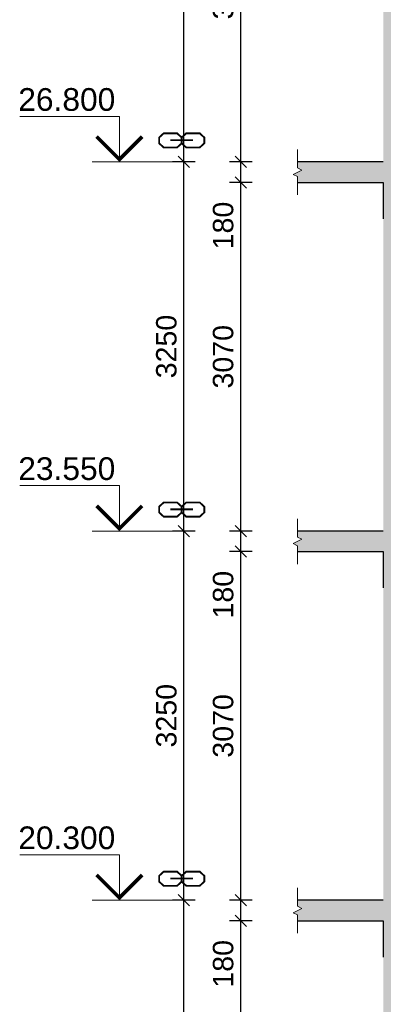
# Model space of a CAD drawing. Header units: millimetres. Extents: x -159972 to 139239, y -7993 to 64916.
# Tile 21 of 54: x 21545 to 24747, y 19384 to 28053. Entities that reach past the tile are written whole.
import ezdxf
from ezdxf.enums import TextEntityAlignment as Align

# ---------------------------------------------------------------- set-up
doc = ezdxf.new("R2010")
doc.units = ezdxf.units.MM
doc.layers.get('Defpoints').update_dxf_attribs({"color": 6})
for name, color, linetype, lineweight in [('S - DIM', 7, 'Continuous', 9), ('S - LINE', 7, 'Continuous', 20), ('S - TEXT', 7, 'Continuous', 9), ('Section-Stair_Section_A$0$A-200-M_WALL_PAT', 7, 'Continuous', 30), ('Section-Stair_Section_A$0$A-230-H-FLOOR', 7, 'Continuous', 30), ('Section-Stair_Section_A$0$A-230-M_FLOOR', 7, 'Continuous', 30), ('Section-Stair_Section_A$0$S-280-M_STRUCT_FRAME', 7, 'Continuous', 30), ('Section-Stair_Section_A$0$S-280-M_STRUCT_FRAME 0', 7, 'Continuous', 30), ('Section-Stair_Section_A$0$Z-060-M_DETAIL', 7, 'Continuous', 5), ('Section-Stair_Section_A$0$Z-060-M_LINE_MEDIUM', 7, 'Continuous', 15)]:
    doc.layers.add(name, color=color, linetype=linetype, lineweight=lineweight)
doc.styles.get("Standard").update_dxf_attribs({"font": 'arial.ttf'})
doc.dimstyles.new('SPDS 100', dxfattribs={"dimscale": 100, "dimtxt": 1.8, "dimasz": 1, "dimexe": 1, "dimexo": 0.625, "dimtad": 1, "dimdec": 0, "dimrnd": 0.001, "dimtxsty": 'Standard', "dimblk": 'OBLIQUE', "dimcen": 2.5, "dimdle": 1, "dimadec": 0, "dimazin": 2, "dimtfac": 0.75, "dimtdec": 0, "dimtmove": 1, "dimatfit": 3, "dimldrblk": 'OBLIQUE', "dimfxl": 1, "dimfxlon": 1, "dimtolj": 1, "dimarcsym": 0})

# ---------------------------------------------------------------- blocks, each defined once
blk = doc.blocks.new('Section-Stair_Section_A$0$M_Break Line - M_Break Line-3097755-Stair_Section_A')
at = {"layer": 'Section-Stair_Section_A$0$Z-060-M_LINE_MEDIUM'}
for p, q in [((-8755.2, 59246.9), (-8755.2, 59409.4)), ((-8792.7, 59190.7), (-8717.7, 59228.2)), ((-8717.7, 59228.2), (-8755.2, 59246.9)), ((-8755.2, 59171.9), (-8792.7, 59190.7)), ((-8755.2, 59009.4), (-8755.2, 59171.9))]:
    blk.add_line(p, q, dxfattribs=at)
blk = doc.blocks.new('Section-Stair_Section_A')
at = {"layer": 'Section-Stair_Section_A$0$A-200-M_WALL_PAT', "true_color": 0xa4a4a4}
h = blk.add_hatch(color=253, dxfattribs=at)
h.paths.add_polyline_path([(-8000, -3400), (-7600, -3400), (-7600, 150), (-8000, 150), (-8000, -3339.2)])
h.paths.add_polyline_path([(-7600, 650), (-7600, 3550), (-8000, 3550), (-8000, 650)])
h.paths.add_polyline_path([(-8000, 4050), (-7600, 4050), (-7600, 6800), (-8000, 6800)])
h.paths.add_polyline_path([(-7600, 7300), (-7600, 10050), (-8000, 10050), (-8000, 7300)])
h.paths.add_polyline_path([(-7600, 10550), (-7600, 13300), (-8000, 13300), (-8000, 10550)])
h.paths.add_polyline_path([(-7600, 13800), (-7600, 16550), (-8000, 16550), (-8000, 13800)])
h.paths.add_polyline_path([(-7600, 17050), (-7600, 19800), (-8000, 19800), (-8000, 17050)])
h.paths.add_polyline_path([(-8000, 20300), (-7600, 20300), (-7600, 23050), (-8000, 23050)])
h.paths.add_polyline_path([(-7600, 23550), (-7600, 26300), (-8000, 26300), (-8000, 23550)])
h.paths.add_polyline_path([(-7600, 26800), (-7600, 29550), (-8000, 29550), (-8000, 26800)])
h.paths.add_polyline_path([(-7600, 30050), (-7600, 32800), (-8000, 32800), (-8000, 30050)])
h.paths.add_polyline_path([(-7600, 33300), (-7600, 36050), (-8000, 36050), (-8000, 33300)])
h.paths.add_polyline_path([(-7600, 36550), (-7600, 39300), (-8000, 39300), (-8000, 36550)])
h.paths.add_polyline_path([(-8000, 39800), (-7600, 39800), (-7600, 42550), (-8000, 42550)])
h.paths.add_polyline_path([(-8000, 43050), (-7600, 43050), (-7600, 45800), (-8000, 45800), (-8000, 43468.1)])
h.paths.add_polyline_path([(-7600, 46300), (-7600, 49050), (-8000, 49050), (-8000, 46300)])
h.paths.add_polyline_path([(-7600, 49550), (-7600, 52300), (-8000, 52300), (-8000, 49550)])
h.paths.add_polyline_path([(-8000, 52800), (-7600, 52800), (-7600, 55550), (-8000, 55550)])
h.paths.add_polyline_path([(-7600, 56050), (-7600, 58800), (-8000, 58800), (-8000, 56050)])
at = {"layer": 'Section-Stair_Section_A$0$A-230-H-FLOOR', "true_color": 0xa4a4a4}
h = blk.add_hatch(color=253, dxfattribs=at)
h.paths.add_polyline_path([(-5964.3, 26620), (-4155, 26620), (-4155, 26800), (-8755.2, 26800), (-8755.2, 26746.9), (-8717.7, 26728.2), (-8792.7, 26690.7), (-8755.2, 26671.9), (-8755.2, 26620), (-8610.1, 26620)])
h.paths.add_polyline_path([(200, 26620), (200, 26800), (-200, 26800), (-200, 26620)])
h = blk.add_hatch(color=253, dxfattribs=at)
h.paths.add_polyline_path([(-8755.2, 23370), (-4155, 23370), (-4155, 23550), (-8755.2, 23550), (-8755.2, 23496.9), (-8717.7, 23478.2), (-8792.7, 23440.7), (-8755.2, 23421.9)])
h.paths.add_polyline_path([(-200, 23370), (200, 23370), (200, 23550), (-200, 23550)])
h = blk.add_hatch(color=253, dxfattribs=at)
h.paths.add_polyline_path([(-8755.2, 20120), (-4155, 20120), (-4155, 20300), (-8755.2, 20300), (-8755.2, 20246.9), (-8717.7, 20228.2), (-8792.7, 20190.7), (-8755.2, 20171.9)])
h.paths.add_polyline_path([(-200, 20120), (200, 20120), (200, 20300), (-200, 20300)])
at = {"layer": 'Section-Stair_Section_A$0$S-280-M_STRUCT_FRAME 0', "true_color": 0xa4a4a4}
for points in [[(-8000, 26300), (-7600, 26300), (-7600, 26620), (-8000, 26620)], [(-8000, 23050), (-7600, 23050), (-7600, 23370), (-8000, 23370), (-8000, 23287.3)], [(-7600, 19800), (-7600, 20120), (-8000, 20120), (-8000, 19800)]]:
    blk.add_hatch(color=253, dxfattribs=at).paths.add_polyline_path(points)
at = {"layer": 'Section-Stair_Section_A$0$A-230-M_FLOOR'}
for p, q in [((-8000, 26800), (-8755.2, 26800)), ((-8755.2, 26620), (-8000, 26620)), ((-8000, 23550), (-8755.2, 23550)), ((-8755.2, 23370), (-8000, 23370)), ((-8000, 20300), (-8755.2, 20300)), ((-8755.2, 20120), (-8000, 20120))]:
    blk.add_line(p, q, dxfattribs=at)
at = {"layer": 'Section-Stair_Section_A$0$S-280-M_STRUCT_FRAME'}
for p, q in [((-8000, 26620), (-8000, 26300)), ((-8000, 23370), (-8000, 23050)), ((-8000, 20120), (-8000, 19800))]:
    blk.add_line(p, q, dxfattribs=at)
at = {"layer": 'Section-Stair_Section_A$0$Z-060-M_DETAIL'}
for p in [(0, -32500), (0, -35750), (0, -39000)]:
    blk.add_blockref('Section-Stair_Section_A$0$M_Break Line - M_Break Line-3097755-Stair_Section_A', p, dxfattribs=at)
blk = doc.blocks.new('*U21')
at = {"color": 0, "linetype": 'ByBlock', "lineweight": -2}
blk.add_line((-3, 0), (-11.85, 0), dxfattribs=at)
blk.add_lwpolyline([(-8.85, 0), (-8.85, 5), (-19.81, 5)], dxfattribs=at)
at = {"color": 0, "linetype": 'ByBlock', "lineweight": -2, "const_width": 0.4}
blk.add_lwpolyline([(-6.35, 2.78), (-8.85, 0.28), (-11.35, 2.78)], dxfattribs=at)
at = {"layer": 'Defpoints', "color": 253, "lineweight": -2, "const_width": 0.2}
blk.add_lwpolyline([(-3.24, 2.4), (-2, 2.4), (-2, 2.69), (-2.51, 3.15), (-3.98, 3.15), (-4.48, 2.69), (-4.48, 2.05), (-3.98, 1.59), (-2.51, 1.59), (-2, 2.05), (-2, 2.05), (-2, 2.69), (-1.5, 3.15), (-0.02, 3.15), (0.48, 2.69), (0.48, 2.05), (-0.02, 1.59), (-1.5, 1.59), (-2, 2.05), (-2, 2.4), (-0.75, 2.4)], dxfattribs=at)
at = {"color": 0, "linetype": 'ByBlock', "lineweight": -2, "oblique": 15}
for tag, p in [('ОТМЕТКА', (-14.53, 6.87)), ('НТЕКСТ', (-20.1, 2.5))]:
    blk.add_attdef(tag, text='', height=3, dxfattribs=at).set_placement(p, align=Align.MIDDLE_CENTER)
blk = doc.blocks.new('_Oblique')
at = {"color": 0, "linetype": 'ByBlock', "lineweight": -2}
blk.add_line((-0.5, -0.5), (0.5, 0.5), dxfattribs=at)
blk = doc.blocks.new('*D252')
at = {"layer": 'Defpoints', "color": 0, "transparency": 16777216}
for p in [(23491.9, 20300), (23991.9, 20300), (23991.9, 20120)]:
    blk.add_point(p, dxfattribs=at)
at = {"layer": 'S - DIM', "color": 0, "lineweight": -2, "transparency": 16777216}
for p, q in [((23491.9, 20020), (23491.9, 20400)), ((23591.9, 20300), (23391.9, 20300)), ((23591.9, 20120), (23391.9, 20120)), ((23491.9, 19487.9), (23491.9, 20120))]:
    blk.add_line(p, q, dxfattribs=at)
at = {"layer": 'S - DIM', "color": 0, "lineweight": -2, "transparency": 16777216, "xscale": 100, "yscale": 100, "zscale": 100}
for p, rotation in [((23491.9, 20300), 90), ((23491.9, 20120), 270)]:
    blk.add_blockref('_Oblique', p, dxfattribs=dict(at, rotation=rotation))
at = {"layer": 'S - DIM', "color": 0, "transparency": 16777216, "insert": (23337.5, 19740.5), "char_height": 180, "attachment_point": 5, "rotation": 90}
blk.add_mtext('\\A1;180', dxfattribs=at)
blk = doc.blocks.new('*D253')
at = {"layer": 'Defpoints', "color": 0, "transparency": 16777216}
for p in [(23491.9, 20120), (23991.9, 20120), (23991.9, 17050)]:
    blk.add_point(p, dxfattribs=at)
at = {"layer": 'S - DIM', "color": 0, "lineweight": -2, "transparency": 16777216}
for p, q in [((23491.9, 16950), (23491.9, 20220)), ((23591.9, 20120), (23391.9, 20120)), ((23591.9, 17050), (23391.9, 17050))]:
    blk.add_line(p, q, dxfattribs=at)
at = {"layer": 'S - DIM', "color": 0, "lineweight": -2, "transparency": 16777216, "xscale": 100, "yscale": 100, "zscale": 100}
for p, rotation in [((23491.9, 20120), 90), ((23491.9, 17050), 270)]:
    blk.add_blockref('_Oblique', p, dxfattribs=dict(at, rotation=rotation))
at = {"layer": 'S - DIM', "color": 0, "transparency": 16777216, "insert": (23337.4, 18585), "char_height": 180, "attachment_point": 5, "rotation": 90}
blk.add_mtext('\\A1;3070', dxfattribs=at)
blk = doc.blocks.new('*D254')
at = {"layer": 'Defpoints', "color": 0, "transparency": 16777216}
for p in [(22991.9, 20300), (23991.9, 20300), (23991.9, 17050)]:
    blk.add_point(p, dxfattribs=at)
at = {"layer": 'S - DIM', "color": 0, "lineweight": -2, "transparency": 16777216}
for p, q in [((22991.9, 16950), (22991.9, 20400)), ((23091.9, 20300), (22891.9, 20300)), ((23091.9, 17050), (22891.9, 17050))]:
    blk.add_line(p, q, dxfattribs=at)
at = {"layer": 'S - DIM', "color": 0, "lineweight": -2, "transparency": 16777216, "xscale": 100, "yscale": 100, "zscale": 100}
for p, rotation in [((22991.9, 20300), 90), ((22991.9, 17050), 270)]:
    blk.add_blockref('_Oblique', p, dxfattribs=dict(at, rotation=rotation))
at = {"layer": 'S - DIM', "color": 0, "transparency": 16777216, "insert": (22837.4, 18675), "char_height": 180, "attachment_point": 5, "rotation": 90}
blk.add_mtext('\\A1;3250', dxfattribs=at)
blk = doc.blocks.new('*D267')
at = {"layer": 'Defpoints', "color": 0, "transparency": 16777216}
for p in [(23491.9, 23550), (23991.9, 23550), (23991.9, 23370)]:
    blk.add_point(p, dxfattribs=at)
at = {"layer": 'S - DIM', "color": 0, "lineweight": -2, "transparency": 16777216}
for p, q in [((23491.9, 23270), (23491.9, 23650)), ((23591.9, 23550), (23391.9, 23550)), ((23591.9, 23370), (23391.9, 23370)), ((23491.9, 22737.9), (23491.9, 23370))]:
    blk.add_line(p, q, dxfattribs=at)
at = {"layer": 'S - DIM', "color": 0, "lineweight": -2, "transparency": 16777216, "xscale": 100, "yscale": 100, "zscale": 100}
for p, rotation in [((23491.9, 23550), 90), ((23491.9, 23370), 270)]:
    blk.add_blockref('_Oblique', p, dxfattribs=dict(at, rotation=rotation))
at = {"layer": 'S - DIM', "color": 0, "transparency": 16777216, "insert": (23337.5, 22990.5), "char_height": 180, "attachment_point": 5, "rotation": 90}
blk.add_mtext('\\A1;180', dxfattribs=at)
blk = doc.blocks.new('*D268')
at = {"layer": 'Defpoints', "color": 0, "transparency": 16777216}
for p in [(23491.9, 23370), (23991.9, 23370), (23991.9, 20300)]:
    blk.add_point(p, dxfattribs=at)
at = {"layer": 'S - DIM', "color": 0, "lineweight": -2, "transparency": 16777216}
for p, q in [((23491.9, 20200), (23491.9, 23470)), ((23591.9, 23370), (23391.9, 23370)), ((23591.9, 20300), (23391.9, 20300))]:
    blk.add_line(p, q, dxfattribs=at)
at = {"layer": 'S - DIM', "color": 0, "lineweight": -2, "transparency": 16777216, "xscale": 100, "yscale": 100, "zscale": 100}
for p, rotation in [((23491.9, 23370), 90), ((23491.9, 20300), 270)]:
    blk.add_blockref('_Oblique', p, dxfattribs=dict(at, rotation=rotation))
at = {"layer": 'S - DIM', "color": 0, "transparency": 16777216, "insert": (23337.4, 21835), "char_height": 180, "attachment_point": 5, "rotation": 90}
blk.add_mtext('\\A1;3070', dxfattribs=at)
blk = doc.blocks.new('*D269')
at = {"layer": 'Defpoints', "color": 0, "transparency": 16777216}
for p in [(22991.9, 23550), (23991.9, 23550), (23991.9, 20300)]:
    blk.add_point(p, dxfattribs=at)
at = {"layer": 'S - DIM', "color": 0, "lineweight": -2, "transparency": 16777216}
for p, q in [((22991.9, 20200), (22991.9, 23650)), ((23091.9, 23550), (22891.9, 23550)), ((23091.9, 20300), (22891.9, 20300))]:
    blk.add_line(p, q, dxfattribs=at)
at = {"layer": 'S - DIM', "color": 0, "lineweight": -2, "transparency": 16777216, "xscale": 100, "yscale": 100, "zscale": 100}
for p, rotation in [((22991.9, 23550), 90), ((22991.9, 20300), 270)]:
    blk.add_blockref('_Oblique', p, dxfattribs=dict(at, rotation=rotation))
at = {"layer": 'S - DIM', "color": 0, "transparency": 16777216, "insert": (22837.4, 21925), "char_height": 180, "attachment_point": 5, "rotation": 90}
blk.add_mtext('\\A1;3250', dxfattribs=at)
blk = doc.blocks.new('*D270')
at = {"layer": 'Defpoints', "color": 0, "transparency": 16777216}
for p in [(23491.9, 26800), (23991.9, 26800), (23991.9, 26620)]:
    blk.add_point(p, dxfattribs=at)
at = {"layer": 'S - DIM', "color": 0, "lineweight": -2, "transparency": 16777216}
for p, q in [((23491.9, 26520), (23491.9, 26900)), ((23591.9, 26800), (23391.9, 26800)), ((23591.9, 26620), (23391.9, 26620)), ((23491.9, 25987.9), (23491.9, 26620))]:
    blk.add_line(p, q, dxfattribs=at)
at = {"layer": 'S - DIM', "color": 0, "lineweight": -2, "transparency": 16777216, "xscale": 100, "yscale": 100, "zscale": 100}
for p, rotation in [((23491.9, 26800), 90), ((23491.9, 26620), 270)]:
    blk.add_blockref('_Oblique', p, dxfattribs=dict(at, rotation=rotation))
at = {"layer": 'S - DIM', "color": 0, "transparency": 16777216, "insert": (23337.5, 26240.5), "char_height": 180, "attachment_point": 5, "rotation": 90}
blk.add_mtext('\\A1;180', dxfattribs=at)
blk = doc.blocks.new('*D271')
at = {"layer": 'Defpoints', "color": 0, "transparency": 16777216}
for p in [(23491.9, 26620), (23991.9, 26620), (23991.9, 23550)]:
    blk.add_point(p, dxfattribs=at)
at = {"layer": 'S - DIM', "color": 0, "lineweight": -2, "transparency": 16777216}
for p, q in [((23491.9, 23450), (23491.9, 26720)), ((23591.9, 26620), (23391.9, 26620)), ((23591.9, 23550), (23391.9, 23550))]:
    blk.add_line(p, q, dxfattribs=at)
at = {"layer": 'S - DIM', "color": 0, "lineweight": -2, "transparency": 16777216, "xscale": 100, "yscale": 100, "zscale": 100}
for p, rotation in [((23491.9, 26620), 90), ((23491.9, 23550), 270)]:
    blk.add_blockref('_Oblique', p, dxfattribs=dict(at, rotation=rotation))
at = {"layer": 'S - DIM', "color": 0, "transparency": 16777216, "insert": (23337.4, 25085), "char_height": 180, "attachment_point": 5, "rotation": 90}
blk.add_mtext('\\A1;3070', dxfattribs=at)
blk = doc.blocks.new('*D272')
at = {"layer": 'Defpoints', "color": 0, "transparency": 16777216}
for p in [(22991.9, 26800), (23991.9, 26800), (23991.9, 23550)]:
    blk.add_point(p, dxfattribs=at)
at = {"layer": 'S - DIM', "color": 0, "lineweight": -2, "transparency": 16777216}
for p, q in [((22991.9, 23450), (22991.9, 26900)), ((23091.9, 26800), (22891.9, 26800)), ((23091.9, 23550), (22891.9, 23550))]:
    blk.add_line(p, q, dxfattribs=at)
at = {"layer": 'S - DIM', "color": 0, "lineweight": -2, "transparency": 16777216, "xscale": 100, "yscale": 100, "zscale": 100}
for p, rotation in [((22991.9, 26800), 90), ((22991.9, 23550), 270)]:
    blk.add_blockref('_Oblique', p, dxfattribs=dict(at, rotation=rotation))
at = {"layer": 'S - DIM', "color": 0, "transparency": 16777216, "insert": (22837.4, 25175), "char_height": 180, "attachment_point": 5, "rotation": 90}
blk.add_mtext('\\A1;3250', dxfattribs=at)
blk = doc.blocks.new('*D280')
at = {"layer": 'Defpoints', "color": 0, "transparency": 16777216}
for p in [(23491.9, 29870), (23991.9, 29870), (23991.9, 26800)]:
    blk.add_point(p, dxfattribs=at)
at = {"layer": 'S - DIM', "color": 0, "lineweight": -2, "transparency": 16777216}
for p, q in [((23491.9, 26700), (23491.9, 29970)), ((23591.9, 29870), (23391.9, 29870)), ((23591.9, 26800), (23391.9, 26800))]:
    blk.add_line(p, q, dxfattribs=at)
at = {"layer": 'S - DIM', "color": 0, "lineweight": -2, "transparency": 16777216, "xscale": 100, "yscale": 100, "zscale": 100}
for p, rotation in [((23491.9, 29870), 90), ((23491.9, 26800), 270)]:
    blk.add_blockref('_Oblique', p, dxfattribs=dict(at, rotation=rotation))
at = {"layer": 'S - DIM', "color": 0, "transparency": 16777216, "insert": (23337.4, 28335), "char_height": 180, "attachment_point": 5, "rotation": 90}
blk.add_mtext('\\A1;3070', dxfattribs=at)
blk = doc.blocks.new('*D281')
at = {"layer": 'Defpoints', "color": 0, "transparency": 16777216}
for p in [(22991.9, 30050), (23991.9, 30050), (23991.9, 26800)]:
    blk.add_point(p, dxfattribs=at)
at = {"layer": 'S - DIM', "color": 0, "lineweight": -2, "transparency": 16777216}
for p, q in [((22991.9, 26700), (22991.9, 30150)), ((23091.9, 30050), (22891.9, 30050)), ((23091.9, 26800), (22891.9, 26800))]:
    blk.add_line(p, q, dxfattribs=at)
at = {"layer": 'S - DIM', "color": 0, "lineweight": -2, "transparency": 16777216, "xscale": 100, "yscale": 100, "zscale": 100}
for p, rotation in [((22991.9, 30050), 90), ((22991.9, 26800), 270)]:
    blk.add_blockref('_Oblique', p, dxfattribs=dict(at, rotation=rotation))
at = {"layer": 'S - DIM', "color": 0, "transparency": 16777216, "insert": (22837.4, 28425), "char_height": 180, "attachment_point": 5, "rotation": 90}
blk.add_mtext('\\A1;3250', dxfattribs=at)

msp = doc.modelspace()

# ---------------------------------------------------------------- block references
at = {"layer": 'S - LINE'}
msp.add_blockref('Section-Stair_Section_A', (32747.1, 0), dxfattribs=at)
at = {"layer": 'S - TEXT'}
ref = msp.add_blockref('*U21', (23132.2, 26800), dxfattribs=dict(at, xscale=80.1, yscale=80.1, zscale=80.1))
ref.add_attrib('ОТМЕТКА', '26.800', dxfattribs={"layer": '0', "color": 0, "linetype": 'ByBlock', "lineweight": -2, "height": 200}).set_placement((21960.1, 27350.1), align=Align.MIDDLE_CENTER)
ref = msp.add_blockref('*U21', (23132.2, 23550), dxfattribs=dict(at, xscale=80.1, yscale=80.1, zscale=80.1))
ref.add_attrib('ОТМЕТКА', '23.550', dxfattribs={"layer": '0', "color": 0, "linetype": 'ByBlock', "lineweight": -2, "height": 200}).set_placement((21960.1, 24100.1), align=Align.MIDDLE_CENTER)
ref = msp.add_blockref('*U21', (23132.2, 20300), dxfattribs=dict(at, xscale=80.1, yscale=80.1, zscale=80.1))
ref.add_attrib('ОТМЕТКА', '20.300', dxfattribs={"layer": '0', "color": 0, "linetype": 'ByBlock', "lineweight": -2, "height": 200}).set_placement((21960.1, 20850.1), align=Align.MIDDLE_CENTER)

# ---------------------------------------------------------------- dimensions: what is measured, and where the dimension line sits
at = {"layer": 'S - DIM'}
for base, p1, p2, picture, middle in [((22991.9, 30050), (23991.9, 26800), (23991.9, 30050), '*D281', (22837.4, 28425)), ((23491.9, 29870), (23991.9, 26800), (23991.9, 29870), '*D280', (23337.4, 28335)), ((22991.9, 26800), (23991.9, 23550), (23991.9, 26800), '*D272', (22837.4, 25175)), ((23491.9, 26620), (23991.9, 23550), (23991.9, 26620), '*D271', (23337.4, 25085)), ((22991.9, 23550), (23991.9, 20300), (23991.9, 23550), '*D269', (22837.4, 21925)), ((23491.9, 23370), (23991.9, 20300), (23991.9, 23370), '*D268', (23337.4, 21835)), ((22991.9, 20300), (23991.9, 17050), (23991.9, 20300), '*D254', (22837.4, 18675)), ((23491.9, 20120), (23991.9, 17050), (23991.9, 20120), '*D253', (23337.4, 18585))]:
    dim = msp.add_linear_dim(base=base, p1=p1, p2=p2, angle=90, dimstyle='SPDS 100', dxfattribs=at)
    dim.commit()
    dim.dimension.update_dxf_attribs({"geometry": picture, "text_midpoint": middle})
for base, p1, p2, picture, middle in [((23491.9, 26800), (23991.9, 26620), (23991.9, 26800), '*D270', (23491.9, 26240.5)), ((23491.9, 23550), (23991.9, 23370), (23991.9, 23550), '*D267', (23491.9, 22990.5)), ((23491.9, 20300), (23991.9, 20120), (23991.9, 20300), '*D252', (23491.9, 19740.5))]:
    dim = msp.add_linear_dim(base=base, p1=p1, p2=p2, angle=90, dimstyle='SPDS 100', dxfattribs=at)
    dim.commit()
    dim.dimension.update_dxf_attribs({"geometry": picture, "text_midpoint": middle, "dimtype": 160})

doc.saveas('drawing.dxf')
